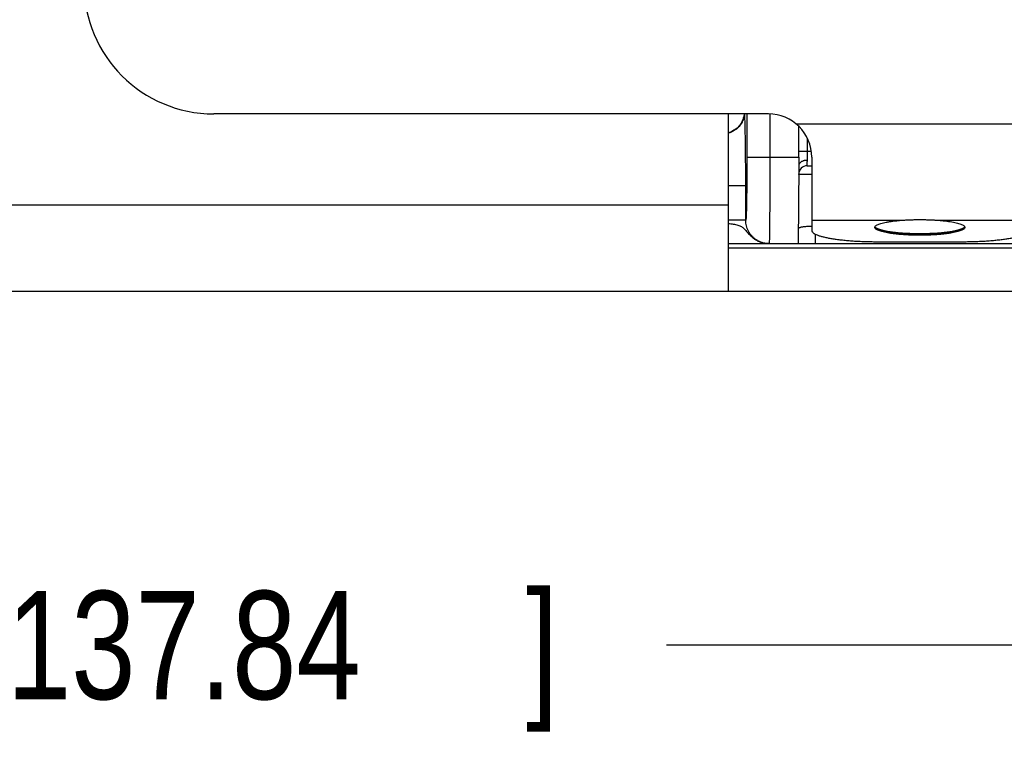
# Model space of a CAD drawing. Header units: inches. Extents: x 0 to 22, y 0 to 17.
# Tile 4 of 26: x 6.9 to 8, y 3.7 to 4.6. Entities that reach past the tile are written whole.
import ezdxf

# ---------------------------------------------------------------- set-up
doc = ezdxf.new("R2010")
doc.units = ezdxf.units.IN
doc.header["$LTSCALE"] = 1.21
doc.header["$MEASUREMENT"] = 0
doc.layers.get('0').update_dxf_attribs({"linetype": 'CONTINUOUS'})
doc.layers.add('DIMENSIONS', color=7, linetype='CONTINUOUS')
doc.styles.get("Standard").update_dxf_attribs({"font": 'txt', "width": 0.8})
doc.dimstyles.new('DIMSTYLE_1', dxfattribs={"dimtxt": 0.125, "dimasz": 0.18, "dimexe": 0.18, "dimexo": 0.0625, "dimgap": 0.09, "dimtad": 0, "dimtih": 1, "dimtoh": 1, "dimdec": 3, "dimzin": 4, "dimdsep": 46, "dimtxsty": 'STANDARD', "dimblk": '_FILLED', "dimblk1": '_FILLED', "dimblk2": '_FILLED', "dimcen": 0.09, "dimadec": 0, "dimazin": 0, "dimtp": 0.01, "dimtm": 0.01, "dimtfac": 1, "dimtdec": 3, "dimtofl": 0, "dimtmove": 0, "dimatfit": 3, "dimldrblk": '_FILLED', "dimfxl": 1, "dimtolj": 1, "dimtzin": 4, "dimarcsym": 0})

# ---------------------------------------------------------------- blocks, each defined once
blk = doc.blocks.new('_FILLED')
at = {"color": 0, "linetype": 'BYBLOCK'}
blk.add_solid([(0, 0), (-1, 0.1736), (-1, -0.1736)], dxfattribs=at)
blk = doc.blocks.new('*D9')
at = {"layer": 'DIMENSIONS', "color": 2, "linetype": 'CONTINUOUS'}
for p, q in [((9.6287, 4.433), (9.6287, 3.7205)), ((4.2018, 4.2818), (4.2018, 3.7205)), ((4.2018, 3.8455), (6.0892, 3.8455)), ((9.6287, 3.8455), (7.6392, 3.8455))]:
    blk.add_line(p, q, dxfattribs=at)
at = {"layer": 'DIMENSIONS', "color": 2, "linetype": 'CONTINUOUS', "xscale": 0.18, "yscale": 0.18, "zscale": 0.18, "rotation": 180}
blk.add_blockref('_FILLED', (4.2018, 3.8455), dxfattribs=at)
at = {"layer": 'DIMENSIONS', "color": 2, "linetype": 'CONTINUOUS', "xscale": 0.18, "yscale": 0.18, "zscale": 0.18}
blk.add_blockref('_FILLED', (9.6287, 3.8455), dxfattribs=at)
at = {"layer": 'DIMENSIONS', "color": 2, "linetype": 'CONTINUOUS', "width": 0.8}
for s, p in [('[', (6.7767, 3.783)), (']', (7.4767, 3.783)), ('5.427', (6.1517, 3.783)), ('137.84', (6.8767, 3.783))]:
    blk.add_text(s, height=0.125, dxfattribs=at).set_placement(p)

msp = doc.modelspace()

# ---------------------------------------------------------------- linework, layer by layer
at = {"color": 7, "linetype": 'CONTINUOUS'}
for p, q in [((7.7568, 4.4593), (7.1158, 4.4593)), ((7.7108, 4.2543), (7.7108, 4.4593)), ((7.7319, 4.4593), (7.7319, 4.4093)), ((7.7584, 4.4592), (7.7584, 4.4093)), ((7.7886, 4.4479), (8.0749, 4.4479)), ((7.8018, 4.4056), (7.8018, 4.4309)), ((7.7918, 4.4163), (7.8062, 4.4163)), ((7.7319, 4.4093), (7.7918, 4.4093)), ((7.7918, 4.4093), (7.7918, 4.3993)), ((7.8068, 4.4093), (7.8068, 4.3246)), ((7.7918, 4.3993), (7.791, 4.3093)), ((7.8017, 4.3993), (7.8068, 4.3993)), ((7.7305, 4.3762), (7.7108, 4.3762)), ((7.7305, 4.3363), (7.7305, 4.3762)), ((4.6518, 4.3543), (7.7108, 4.3543)), ((7.7306, 4.3363), (7.7108, 4.3363)), ((7.8068, 4.3366), (7.9144, 4.3366)), ((7.9492, 4.3366), (8.0568, 4.3366)), ((7.8112, 4.3093), (7.8112, 4.3203)), ((7.7108, 4.3093), (7.7576, 4.3093)), ((7.7108, 4.3043), (8.7108, 4.3043)), ((7.7576, 4.3093), (8.7663, 4.3093)), ((7.8818, 4.3116), (7.9818, 4.3116)), ((4.6018, 4.2543), (8.7108, 4.2543))]:
    msp.add_line(p, q, dxfattribs=at)
for centre, radius, start, end in [((7.1158, 4.6093), 0.15, 180, 270), ((7.7568, 4.4093), 0.05, 0, 90), ((7.8017, 4.3893), 0.01, 90, 179.5001), ((7.8017, 4.3893), 0.01, 90, 179.5)]:
    msp.add_arc(centre, radius, start, end, dxfattribs=at)
for points, knots in [([(7.729, 4.4593), (7.729, 4.4589), (7.7289, 4.4576), (7.7284, 4.4553), (7.7276, 4.4524), (7.7263, 4.4497), (7.7248, 4.4471), (7.723, 4.4447), (7.7209, 4.4426), (7.7186, 4.4407), (7.716, 4.4392), (7.7134, 4.4379), (7.7116, 4.4373), (7.7108, 4.4371)], [0, 0, 0, 0, 0.035593, 0.133087, 0.230585, 0.328085, 0.425587, 0.52309, 0.620593, 0.718096, 0.815597, 0.913097, 1, 1, 1, 1]), ([(7.7287, 4.4593), (7.7287, 4.459), (7.7285, 4.4578), (7.7281, 4.4556), (7.7272, 4.4527), (7.726, 4.45), (7.7245, 4.4474), (7.7227, 4.445), (7.7206, 4.4429), (7.7182, 4.441), (7.7157, 4.4395), (7.7132, 4.4383), (7.7115, 4.4377), (7.7108, 4.4375)], [0, 0, 0, 0, 0.02611, 0.125675, 0.225244, 0.324815, 0.424389, 0.523964, 0.62354, 0.723115, 0.822689, 0.92226, 1, 1, 1, 1]), ([(7.7305, 4.3762), (7.7305, 4.3787), (7.7305, 4.3835), (7.7305, 4.3908), (7.7305, 4.3979), (7.7305, 4.4049), (7.7304, 4.4117), (7.7303, 4.4182), (7.7303, 4.4244), (7.7302, 4.4302), (7.7301, 4.4357), (7.73, 4.4406), (7.7299, 4.4452), (7.7298, 4.4492), (7.7297, 4.4526), (7.7296, 4.4555), (7.7295, 4.4577), (7.7294, 4.4589), (7.7294, 4.4593)], [0, 0, 0, 0, 0.088074, 0.17564, 0.261883, 0.346135, 0.427849, 0.506346, 0.581058, 0.651469, 0.717004, 0.77724, 0.831699, 0.879936, 0.921662, 0.956506, 0.984241, 1, 1, 1, 1]), ([(7.7918, 4.4093), (7.7918, 4.4133), (7.7918, 4.4212), (7.7918, 4.4331), (7.7918, 4.4411), (7.7918, 4.445)], [0, 0, 0, 0, 0.33488, 0.668212, 1, 1, 1, 1]), ([(7.7319, 4.4093), (7.7319, 4.407), (7.7319, 4.4026), (7.7319, 4.3959), (7.7318, 4.3894), (7.7318, 4.383), (7.7318, 4.3769), (7.7317, 4.371), (7.7316, 4.3654), (7.7316, 4.3603), (7.7315, 4.3555), (7.7314, 4.3512), (7.7313, 4.3474), (7.7312, 4.3442), (7.7311, 4.3414), (7.731, 4.3393), (7.7309, 4.3377), (7.7307, 4.3369), (7.7307, 4.3363), (7.7306, 4.3363)], [0, 0, 0, 0, 0.092518, 0.183871, 0.273579, 0.361054, 0.44538, 0.526095, 0.602203, 0.673146, 0.738506, 0.797433, 0.849613, 0.894621, 0.931925, 0.961331, 0.982531, 0.995401, 1, 1, 1, 1]), ([(7.7584, 4.4093), (7.7584, 4.4064), (7.7584, 4.4006), (7.7584, 4.392), (7.7584, 4.3835), (7.7584, 4.3752), (7.7583, 4.3672), (7.7583, 4.3594), (7.7583, 4.3521), (7.7582, 4.3452), (7.7582, 4.3388), (7.7581, 4.3329), (7.7581, 4.3276), (7.758, 4.3229), (7.758, 4.3189), (7.7579, 4.3155), (7.7578, 4.313), (7.7578, 4.311), (7.7576, 4.3101), (7.7577, 4.3093), (7.7576, 4.3093)], [0, 0, 0, 0, 0.08719, 0.173568, 0.258629, 0.341869, 0.422464, 0.499845, 0.57345, 0.642663, 0.706999, 0.765935, 0.819045, 0.865953, 0.906229, 0.939611, 0.965866, 0.984731, 0.996127, 1, 1, 1, 1]), ([(7.8018, 4.4056), (7.8013, 4.4056), (7.8003, 4.4056), (7.799, 4.4054), (7.7976, 4.4051), (7.7964, 4.4046), (7.7952, 4.4041), (7.7942, 4.4035), (7.7933, 4.4027), (7.7927, 4.402), (7.7921, 4.4011), (7.7918, 4.4002), (7.7918, 4.3996), (7.7918, 4.3993)], [0, 0, 0, 0, 0.109977, 0.218636, 0.324668, 0.426916, 0.524419, 0.616469, 0.70275, 0.783297, 0.858771, 0.93033, 1, 1, 1, 1]), ([(7.8017, 4.3993), (7.8017, 4.3993), (7.8017, 4.3995), (7.8017, 4.3999), (7.8017, 4.4006), (7.8017, 4.4015), (7.8017, 4.4027), (7.8017, 4.4041), (7.8018, 4.4051), (7.8018, 4.4056)], [0, 0, 0, 0, 0.021893, 0.087222, 0.194931, 0.343283, 0.529883, 0.751173, 1, 1, 1, 1]), ([(7.8068, 4.3893), (7.806, 4.3893), (7.8046, 4.3893), (7.8025, 4.3893), (7.8004, 4.3894), (7.7985, 4.3894), (7.7968, 4.3894), (7.7953, 4.3894), (7.7941, 4.3894), (7.7931, 4.3894), (7.7924, 4.3894), (7.792, 4.3894), (7.7918, 4.3894), (7.7917, 4.3894)], [0, 0, 0, 0, 0.141655, 0.288064, 0.425462, 0.551872, 0.665439, 0.764491, 0.847585, 0.913506, 0.961302, 0.990274, 1, 1, 1, 1]), ([(7.7576, 4.3093), (7.7565, 4.3093), (7.7543, 4.3094), (7.7511, 4.31), (7.7479, 4.311), (7.745, 4.3123), (7.7422, 4.314), (7.7396, 4.3161), (7.7373, 4.3184), (7.7353, 4.3209), (7.7336, 4.3237), (7.7322, 4.3267), (7.7313, 4.3298), (7.7307, 4.333), (7.7305, 4.3352), (7.7305, 4.3363)], [0, 0, 0, 0, 0.077105, 0.154109, 0.231096, 0.308116, 0.385105, 0.462099, 0.539058, 0.615982, 0.692845, 0.769679, 0.846441, 0.923186, 1, 1, 1, 1]), ([(7.7576, 4.3093), (7.7565, 4.3093), (7.7544, 4.3094), (7.7511, 4.31), (7.748, 4.311), (7.745, 4.3123), (7.7422, 4.314), (7.7397, 4.316), (7.7374, 4.3184), (7.7353, 4.3209), (7.7337, 4.3237), (7.7323, 4.3267), (7.7313, 4.3298), (7.7308, 4.333), (7.7306, 4.3352), (7.7306, 4.3363)], [0, 0, 0, 0, 0.076917, 0.153835, 0.230754, 0.307673, 0.384594, 0.461515, 0.538438, 0.615363, 0.692289, 0.769216, 0.846144, 0.923072, 1, 1, 1, 1]), ([(7.8802, 4.3293), (7.8805, 4.3296), (7.8812, 4.3303), (7.8827, 4.3311), (7.8846, 4.3319), (7.887, 4.3327), (7.8899, 4.3335), (7.8931, 4.3342), (7.8968, 4.3348), (7.9008, 4.3354), (7.9051, 4.3359), (7.9096, 4.3363), (7.9128, 4.3365), (7.9144, 4.3366)], [0, 0, 0, 0, 0.036268, 0.083595, 0.14291, 0.214323, 0.297515, 0.391905, 0.496718, 0.611032, 0.733798, 0.863866, 1, 1, 1, 1]), ([(7.9144, 4.3366), (7.9158, 4.3367), (7.9186, 4.3368), (7.923, 4.337), (7.9273, 4.3371), (7.9303, 4.3372), (7.9318, 4.3372)], [0, 0, 0, 0, 0.243683, 0.49283, 0.745538, 1, 1, 1, 1]), ([(7.9318, 4.3372), (7.9332, 4.3372), (7.9362, 4.3371), (7.9406, 4.337), (7.9449, 4.3368), (7.9478, 4.3367), (7.9492, 4.3366)], [0, 0, 0, 0, 0.254449, 0.507153, 0.756304, 1, 1, 1, 1]), ([(7.9492, 4.3366), (7.9508, 4.3365), (7.9539, 4.3363), (7.9585, 4.3359), (7.9628, 4.3354), (7.9668, 4.3348), (7.9704, 4.3342), (7.9737, 4.3335), (7.9765, 4.3327), (7.9789, 4.3319), (7.9809, 4.3311), (7.9823, 4.3303), (7.9831, 4.3296), (7.9833, 4.3293)], [0, 0, 0, 0, 0.136098, 0.266137, 0.388882, 0.503183, 0.607991, 0.702384, 0.785586, 0.857016, 0.916354, 0.963708, 1, 1, 1, 1]), ([(7.7108, 4.3326), (7.7112, 4.3325), (7.7125, 4.3324), (7.7148, 4.3322), (7.7175, 4.3317), (7.7201, 4.3312), (7.7225, 4.3305), (7.7246, 4.3296), (7.7264, 4.3285), (7.7279, 4.3272), (7.7293, 4.3259), (7.7307, 4.3243), (7.7322, 4.3226), (7.7339, 4.3207), (7.736, 4.3185), (7.7385, 4.3162), (7.7414, 4.3141), (7.7445, 4.3123), (7.7477, 4.311), (7.7509, 4.31), (7.7542, 4.3094), (7.7565, 4.3093), (7.7576, 4.3093)], [0, 0, 0, 0, 0.022847, 0.075725, 0.126838, 0.175514, 0.221897, 0.264464, 0.301553, 0.33755, 0.373735, 0.410266, 0.451075, 0.498989, 0.55467, 0.618824, 0.686076, 0.75101, 0.814386, 0.876716, 0.938544, 1, 1, 1, 1]), ([(7.8068, 4.3292), (7.8066, 4.3292), (7.8057, 4.3292), (7.8041, 4.3291), (7.8019, 4.329), (7.7998, 4.3289), (7.7979, 4.3287), (7.7962, 4.3285), (7.7947, 4.3283), (7.7935, 4.328), (7.7925, 4.3276), (7.7917, 4.3272), (7.7913, 4.3266), (7.7912, 4.3261), (7.7912, 4.3259)], [0, 0, 0, 0, 0.024625, 0.163796, 0.296684, 0.421375, 0.536091, 0.639273, 0.729635, 0.806276, 0.869041, 0.919166, 0.96042, 1, 1, 1, 1]), ([(7.8068, 4.3246), (7.8068, 4.3242), (7.8071, 4.3233), (7.8081, 4.3221), (7.8098, 4.3209), (7.812, 4.3198), (7.8148, 4.3187), (7.8182, 4.3177), (7.8221, 4.3167), (7.8265, 4.3158), (7.8314, 4.3149), (7.8367, 4.3142), (7.8424, 4.3135), (7.8485, 4.3129), (7.8548, 4.3124), (7.8613, 4.3121), (7.8681, 4.3118), (7.8749, 4.3116), (7.8795, 4.3116), (7.8818, 4.3116)], [0, 0, 0, 0, 0.015948, 0.035553, 0.060845, 0.092649, 0.131216, 0.176503, 0.228301, 0.286285, 0.350044, 0.419095, 0.492899, 0.570867, 0.652366, 0.736732, 0.82327, 0.911269, 1, 1, 1, 1]), ([(7.9318, 4.3191), (7.9301, 4.3191), (7.9266, 4.3191), (7.9215, 4.3192), (7.9165, 4.3194), (7.9116, 4.3197), (7.9069, 4.3201), (7.9025, 4.3206), (7.8984, 4.3211), (7.8946, 4.3218), (7.8912, 4.3224), (7.8881, 4.3231), (7.8856, 4.3239), (7.8834, 4.3247), (7.8818, 4.3256), (7.8806, 4.3264), (7.8799, 4.3273), (7.8798, 4.3279), (7.8798, 4.3281)], [0, 0, 0, 0, 0.096022, 0.191116, 0.28436, 0.374855, 0.461731, 0.54416, 0.621365, 0.692629, 0.757313, 0.814867, 0.864853, 0.906983, 0.941193, 0.967818, 0.988041, 1, 1, 1, 1]), ([(7.9834, 4.3285), (7.9831, 4.3282), (7.9824, 4.3275), (7.981, 4.3267), (7.9791, 4.3259), (7.9768, 4.3251), (7.974, 4.3243), (7.9707, 4.3236), (7.9671, 4.323), (7.9632, 4.3224), (7.9589, 4.3219), (7.9543, 4.3215), (7.9496, 4.3211), (7.9446, 4.3209), (7.9395, 4.3207), (7.9344, 4.3206), (7.9292, 4.3206), (7.924, 4.3207), (7.919, 4.3209), (7.914, 4.3211), (7.9092, 4.3215), (7.9047, 4.3219), (7.9004, 4.3224), (7.8964, 4.323), (7.8928, 4.3236), (7.8896, 4.3243), (7.8868, 4.3251), (7.8844, 4.3259), (7.8825, 4.3267), (7.8811, 4.3275), (7.8804, 4.3282), (7.8802, 4.3285)], [0, 0, 0, 0, 0.011121, 0.026621, 0.046123, 0.069683, 0.097202, 0.128494, 0.163303, 0.201324, 0.24221, 0.285576, 0.331013, 0.378083, 0.426335, 0.4753, 0.524505, 0.573472, 0.621727, 0.668803, 0.714247, 0.757623, 0.798519, 0.836552, 0.871375, 0.902681, 0.930216, 0.953791, 0.97331, 0.988825, 1, 1, 1, 1]), ([(7.9318, 4.3203), (7.9301, 4.3203), (7.9266, 4.3203), (7.9215, 4.3204), (7.9166, 4.3206), (7.9117, 4.3209), (7.9071, 4.3213), (7.9027, 4.3218), (7.8985, 4.3223), (7.8948, 4.3229), (7.8913, 4.3236), (7.8883, 4.3243), (7.8857, 4.3251), (7.8836, 4.3259), (7.8819, 4.3267), (7.881, 4.3273), (7.8806, 4.3277)], [0, 0, 0, 0, 0.098842, 0.196738, 0.292753, 0.38597, 0.475503, 0.560508, 0.640192, 0.713823, 0.780748, 0.840401, 0.892331, 0.936232, 0.972021, 1, 1, 1, 1]), ([(7.9838, 4.3281), (7.9838, 4.3279), (7.9837, 4.3273), (7.983, 4.3264), (7.9818, 4.3256), (7.9801, 4.3247), (7.978, 4.3239), (7.9754, 4.3231), (7.9724, 4.3224), (7.969, 4.3218), (7.9652, 4.3211), (7.9611, 4.3206), (7.9566, 4.3201), (7.952, 4.3197), (7.9471, 4.3194), (7.9421, 4.3192), (7.937, 4.3191), (7.9335, 4.3191), (7.9318, 4.3191)], [0, 0, 0, 0, 0.011893, 0.032103, 0.058709, 0.092902, 0.135016, 0.184991, 0.242537, 0.307219, 0.378485, 0.455696, 0.538138, 0.625031, 0.715548, 0.808819, 0.903943, 1, 1, 1, 1]), ([(7.983, 4.3277), (7.9826, 4.3273), (7.9817, 4.3267), (7.98, 4.3259), (7.9779, 4.3251), (7.9753, 4.3243), (7.9722, 4.3236), (7.9688, 4.3229), (7.965, 4.3223), (7.9609, 4.3218), (7.9565, 4.3213), (7.9519, 4.3209), (7.947, 4.3206), (7.942, 4.3204), (7.9369, 4.3203), (7.9335, 4.3203), (7.9318, 4.3203)], [0, 0, 0, 0, 0.027957, 0.063725, 0.107607, 0.15952, 0.219161, 0.286078, 0.359706, 0.439391, 0.524402, 0.613945, 0.707177, 0.803211, 0.901131, 1, 1, 1, 1]), ([(7.9818, 4.3116), (7.9841, 4.3116), (7.9887, 4.3116), (7.9955, 4.3118), (8.0023, 4.3121), (8.0088, 4.3124), (8.0151, 4.3129), (8.0212, 4.3135), (8.0269, 4.3142), (8.0322, 4.3149), (8.0371, 4.3158), (8.0415, 4.3167), (8.0454, 4.3177), (8.0488, 4.3187), (8.0516, 4.3198), (8.0538, 4.3209), (8.0554, 4.3221), (8.0565, 4.3233), (8.0568, 4.3242), (8.0568, 4.3246)], [0, 0, 0, 0, 0.08876, 0.176785, 0.263346, 0.34773, 0.429244, 0.507223, 0.581033, 0.650087, 0.713844, 0.771823, 0.823612, 0.868886, 0.907437, 0.939224, 0.964497, 0.984088, 1, 1, 1, 1])]:
    msp.add_open_spline(points, degree=3, knots=knots, dxfattribs=at)
for points in [[(7.8798, 4.3284), (7.8799, 4.3287), (7.88, 4.329), (7.8802, 4.3293)], [(7.8798, 4.3281), (7.8798, 4.3282), (7.8798, 4.3283), (7.8798, 4.3284)], [(7.8806, 4.3277), (7.8803, 4.3279), (7.8801, 4.3282), (7.8799, 4.3286)], [(7.8799, 4.3286), (7.8799, 4.3286), (7.8799, 4.3286), (7.8799, 4.3286)], [(7.8802, 4.3286), (7.8801, 4.3287), (7.88, 4.3287), (7.88, 4.3288)], [(7.8802, 4.3285), (7.8802, 4.3285), (7.8802, 4.3285), (7.8802, 4.3286)], [(7.9836, 4.3286), (7.9835, 4.3282), (7.9832, 4.3279), (7.983, 4.3277)], [(7.9833, 4.3293), (7.9835, 4.329), (7.9837, 4.3287), (7.9838, 4.3284)], [(7.9836, 4.3288), (7.9835, 4.3287), (7.9835, 4.3287), (7.9834, 4.3286)], [(7.9834, 4.3286), (7.9834, 4.3285), (7.9834, 4.3285), (7.9834, 4.3285)], [(7.9836, 4.3286), (7.9836, 4.3286), (7.9836, 4.3286), (7.9836, 4.3286)], [(7.9838, 4.3284), (7.9838, 4.3283), (7.9838, 4.3282), (7.9838, 4.3281)]]:
    msp.add_open_spline(points, degree=3, dxfattribs=at)

# ---------------------------------------------------------------- dimensions: what is measured, and where the dimension line sits
at = {"layer": 'DIMENSIONS', "color": 2, "linetype": 'CONTINUOUS'}
dim = msp.add_linear_dim(base=(9.6287, 3.8455), p1=(4.2018, 4.2818), p2=(9.6287, 4.433), dimstyle='DIMSTYLE_1', dxfattribs=at)
dim.commit()
dim.dimension.update_dxf_attribs({"geometry": '*D9', "text_midpoint": (6.8642, 3.8455), "dimtype": 160})

doc.saveas('drawing.dxf')
